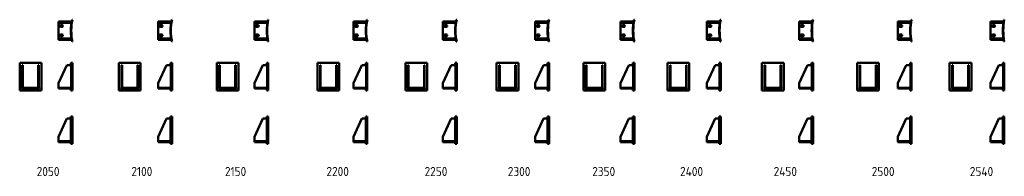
# Model space of a CAD drawing. Header units: millimetres. Extents: x 291892 to 313480, y 20650 to 24073.
import ezdxf

# ---------------------------------------------------------------- set-up
doc = ezdxf.new("R2010")
doc.units = ezdxf.units.MM
doc.linetypes.add('DASHED', pattern=[0.2067, 0.1654, -0.0413])
for name, color, linetype, lineweight in [('AM_6', 2, 'Continuous', 35), ('Hidden', 2, 'DASHED', 35), ('Visible', 7, 'Continuous', 50)]:
    doc.layers.add(name, color=color, linetype=linetype, lineweight=lineweight)
doc.styles.get("Standard").update_dxf_attribs({"font": 'ISOCP.SHX', "bigfont": 'extfont2.shx'})

msp = doc.modelspace()

# ---------------------------------------------------------------- linework, layer by layer
at = {"layer": 'Hidden'}
for p, q in [((293023, 22527), (293023, 23127)), ((295207, 22527), (295207, 23127)), ((297317, 22527), (297317, 23127)), ((299489, 22527), (299489, 23127)), ((301448, 22527), (301448, 23127)), ((303474, 22527), (303474, 23127)), ((305345, 22527), (305345, 23127)), ((307238, 22527), (307238, 23127)), ((309264, 22527), (309264, 23127)), ((311424, 22527), (311424, 23127)), ((313458, 22527), (313458, 23127)), ((293014, 22583), (293014, 23083)), ((295198, 22583), (295198, 23083)), ((297308, 22583), (297308, 23083)), ((299480, 22583), (299480, 23083)), ((301439, 22583), (301439, 23083)), ((303465, 22583), (303465, 23083)), ((305336, 22583), (305336, 23083)), ((307229, 22583), (307229, 23083)), ((309255, 22583), (309255, 23083)), ((311415, 22583), (311415, 23083)), ((313449, 22583), (313449, 23083)), ((292013, 22583), (292013, 22567)), ((292048, 22583), (292048, 22567)), ((292213, 22583), (292213, 22567)), ((292248, 22583), (292248, 22567)), ((292772, 22583), (292772, 22567)), ((292842, 22583), (292842, 22567)), ((294188, 22583), (294188, 22567)), ((294223, 22583), (294223, 22567)), ((294388, 22583), (294388, 22567)), ((294423, 22583), (294423, 22567)), ((294956, 22583), (294956, 22567)), ((295026, 22583), (295026, 22567)), ((296331, 22583), (296331, 22567)), ((296366, 22583), (296366, 22567)), ((296531, 22583), (296531, 22567)), ((296566, 22583), (296566, 22567)), ((297065, 22583), (297065, 22567)), ((297135, 22583), (297135, 22567)), ((298543, 22583), (298543, 22567)), ((298578, 22583), (298578, 22567)), ((298743, 22583), (298743, 22567)), ((298778, 22583), (298778, 22567)), ((299237, 22583), (299237, 22567)), ((299307, 22583), (299307, 22567)), ((300469, 22583), (300469, 22567)), ((300504, 22583), (300504, 22567)), ((300669, 22583), (300669, 22567)), ((300704, 22583), (300704, 22567)), ((301196, 22583), (301196, 22567)), ((301266, 22583), (301266, 22567)), ((302470, 22583), (302470, 22567)), ((302505, 22583), (302505, 22567)), ((302670, 22583), (302670, 22567)), ((302705, 22583), (302705, 22567)), ((303223, 22583), (303223, 22567)), ((303293, 22583), (303293, 22567)), ((304373, 22583), (304373, 22567)), ((304408, 22583), (304408, 22567)), ((304573, 22583), (304573, 22567)), ((304608, 22583), (304608, 22567)), ((305093, 22583), (305093, 22567)), ((305163, 22583), (305163, 22567)), ((306215, 22583), (306215, 22567)), ((306250, 22583), (306250, 22567)), ((306415, 22583), (306415, 22567)), ((306450, 22583), (306450, 22567)), ((306987, 22583), (306987, 22567)), ((307057, 22583), (307057, 22567)), ((308287, 22583), (308287, 22567)), ((308322, 22583), (308322, 22567)), ((308487, 22583), (308487, 22567)), ((308522, 22583), (308522, 22567)), ((309013, 22583), (309013, 22567)), ((309083, 22583), (309083, 22567)), ((310375, 22583), (310375, 22567)), ((310410, 22583), (310410, 22567)), ((310575, 22583), (310575, 22567)), ((310610, 22583), (310610, 22567)), ((311172, 22583), (311172, 22567)), ((311242, 22583), (311242, 22567)), ((312402, 22583), (312402, 22567)), ((312437, 22583), (312437, 22567)), ((312602, 22583), (312602, 22567)), ((312637, 22583), (312637, 22567)), ((313206, 22583), (313206, 22567)), ((313276, 22583), (313276, 22567)), ((292772, 21399), (292772, 21415)), ((292842, 21399), (292842, 21415)), ((294956, 21399), (294956, 21415)), ((295026, 21399), (295026, 21415)), ((297065, 21399), (297065, 21415)), ((297135, 21399), (297135, 21415)), ((299237, 21399), (299237, 21415)), ((299307, 21399), (299307, 21415)), ((301196, 21399), (301196, 21415)), ((301266, 21399), (301266, 21415)), ((303223, 21399), (303223, 21415)), ((303293, 21399), (303293, 21415)), ((305093, 21399), (305093, 21415)), ((305163, 21399), (305163, 21415)), ((306987, 21399), (306987, 21415)), ((307057, 21399), (307057, 21415)), ((309013, 21399), (309013, 21415)), ((309083, 21399), (309083, 21415)), ((311172, 21399), (311172, 21415)), ((311242, 21399), (311242, 21415)), ((313206, 21399), (313206, 21415)), ((313276, 21399), (313276, 21415))]:
    msp.add_line(p, q, dxfattribs=at)
at = {"layer": 'Visible'}
for p, q in [((292744, 24034), (292744, 24016)), ((293033, 24034), (292744, 24034)), ((292744, 24016), (292928, 24016)), ((292744, 24004), (292744, 24016)), ((292928, 24004), (292744, 24004)), ((292744, 24004), (292744, 23664)), ((292928, 24016), (292928, 24004)), ((293028, 24016), (292928, 24016)), ((292928, 24004), (293028, 24004)), ((293028, 24004), (293028, 24016)), ((293050, 24070), (293042, 24072)), ((295217, 24034), (294928, 24034)), ((294928, 24034), (294928, 24016)), ((294928, 24016), (295112, 24016)), ((294928, 24004), (294928, 24016)), ((295112, 24004), (294928, 24004)), ((294928, 24004), (294928, 23664)), ((295112, 24016), (295112, 24004)), ((295212, 24016), (295112, 24016)), ((295112, 24004), (295212, 24004)), ((295212, 24004), (295212, 24016)), ((295234, 24070), (295225, 24072)), ((297326, 24034), (297038, 24034)), ((297038, 24034), (297038, 24016)), ((297038, 24016), (297221, 24016)), ((297038, 24004), (297038, 24016)), ((297221, 24004), (297038, 24004)), ((297038, 24004), (297038, 23664)), ((297221, 24016), (297221, 24004)), ((297321, 24016), (297221, 24016)), ((297221, 24004), (297321, 24004)), ((297321, 24004), (297321, 24016)), ((297343, 24070), (297334, 24072)), ((299210, 24034), (299210, 24016)), ((299498, 24034), (299210, 24034)), ((299210, 24016), (299393, 24016)), ((299210, 24004), (299210, 24016)), ((299393, 24004), (299210, 24004)), ((299210, 24004), (299210, 23664)), ((299393, 24016), (299393, 24004)), ((299493, 24016), (299393, 24016)), ((299393, 24004), (299493, 24004)), ((299493, 24004), (299493, 24016)), ((299514, 24070), (299505, 24072)), ((301169, 24034), (301169, 24016)), ((301456, 24034), (301169, 24034)), ((301169, 24016), (301351, 24016)), ((301169, 24004), (301169, 24016)), ((301351, 24004), (301169, 24004)), ((301169, 24004), (301169, 23664)), ((301351, 24016), (301351, 24004)), ((301451, 24016), (301351, 24016)), ((301351, 24004), (301451, 24004)), ((301451, 24004), (301451, 24016)), ((301473, 24070), (301464, 24072)), ((303483, 24034), (303195, 24034)), ((303195, 24034), (303195, 24016)), ((303195, 24016), (303378, 24016)), ((303195, 24004), (303195, 24016)), ((303378, 24004), (303195, 24004)), ((303195, 24004), (303195, 23664)), ((303378, 24016), (303378, 24004)), ((303478, 24016), (303378, 24016)), ((303378, 24004), (303478, 24004)), ((303478, 24004), (303478, 24016)), ((303499, 24071), (303490, 24072)), ((305066, 24034), (305066, 24016)), ((305353, 24034), (305066, 24034)), ((305066, 24016), (305248, 24016)), ((305066, 24004), (305066, 24016)), ((305248, 24004), (305066, 24004)), ((305066, 24004), (305066, 23664)), ((305248, 24016), (305248, 24004)), ((305348, 24016), (305248, 24016)), ((305248, 24004), (305348, 24004)), ((305348, 24004), (305348, 24016)), ((305369, 24071), (305360, 24073)), ((307246, 24034), (306959, 24034)), ((306959, 24034), (306959, 24016)), ((306959, 24016), (307141, 24016)), ((306959, 24004), (306959, 24016)), ((307141, 24004), (306959, 24004)), ((306959, 24004), (306959, 23664)), ((307141, 24016), (307141, 24004)), ((307241, 24016), (307141, 24016)), ((307141, 24004), (307241, 24004)), ((307241, 24004), (307241, 24016)), ((307262, 24071), (307253, 24073)), ((308985, 24034), (308985, 24016)), ((309272, 24034), (308985, 24034)), ((308985, 24016), (309167, 24016)), ((308985, 24004), (308985, 24016)), ((309167, 24004), (308985, 24004)), ((308985, 24004), (308985, 23664)), ((309167, 24016), (309167, 24004)), ((309267, 24016), (309167, 24016)), ((309167, 24004), (309267, 24004)), ((309267, 24004), (309267, 24016)), ((309287, 24071), (309279, 24073)), ((311431, 24034), (311145, 24034)), ((311145, 24034), (311145, 24016)), ((311145, 24016), (311326, 24016)), ((311145, 24004), (311145, 24016)), ((311326, 24004), (311145, 24004)), ((311145, 24004), (311145, 23664)), ((311326, 24016), (311326, 24004)), ((311426, 24016), (311326, 24016)), ((311326, 24004), (311426, 24004)), ((311426, 24004), (311426, 24016)), ((311446, 24071), (311437, 24073)), ((313179, 24034), (313179, 24016)), ((313464, 24034), (313179, 24034)), ((313179, 24016), (313360, 24016)), ((313179, 24004), (313179, 24016)), ((313360, 24004), (313179, 24004)), ((313179, 24004), (313179, 23664)), ((313360, 24016), (313360, 24004)), ((313460, 24016), (313360, 24016)), ((313360, 24004), (313460, 24004)), ((313460, 24004), (313460, 24016)), ((313480, 24071), (313471, 24073)), ((292789, 23952), (292824, 23952)), ((292824, 23917), (292789, 23917)), ((292789, 23752), (292824, 23752)), ((294973, 23952), (295008, 23952)), ((295008, 23917), (294973, 23917)), ((294973, 23752), (295008, 23752)), ((297083, 23952), (297118, 23952)), ((297118, 23917), (297083, 23917)), ((297083, 23752), (297118, 23752)), ((299255, 23952), (299290, 23952)), ((299290, 23917), (299255, 23917)), ((299255, 23752), (299290, 23752)), ((301214, 23952), (301249, 23952)), ((301249, 23917), (301214, 23917)), ((301214, 23752), (301249, 23752)), ((303240, 23952), (303275, 23952)), ((303275, 23917), (303240, 23917)), ((303240, 23752), (303275, 23752)), ((305111, 23952), (305146, 23952)), ((305146, 23917), (305111, 23917)), ((305111, 23752), (305146, 23752)), ((307004, 23952), (307039, 23952)), ((307039, 23917), (307004, 23917)), ((307004, 23752), (307039, 23752)), ((309030, 23952), (309065, 23952)), ((309065, 23917), (309030, 23917)), ((309030, 23752), (309065, 23752)), ((311190, 23952), (311225, 23952)), ((311225, 23917), (311190, 23917)), ((311190, 23752), (311225, 23752)), ((313224, 23952), (313259, 23952)), ((313259, 23917), (313224, 23917)), ((313224, 23752), (313259, 23752)), ((292744, 23664), (292928, 23664)), ((292744, 23652), (292744, 23664)), ((292928, 23652), (292744, 23652)), ((292744, 23652), (292744, 23634)), ((292744, 23634), (293033, 23634)), ((292824, 23717), (292789, 23717)), ((292928, 23664), (292928, 23652)), ((293028, 23664), (292928, 23664)), ((292928, 23652), (293028, 23652)), ((293028, 23652), (293028, 23664)), ((293042, 23596), (293050, 23598)), ((294928, 23664), (295112, 23664)), ((294928, 23652), (294928, 23664)), ((295112, 23652), (294928, 23652)), ((294928, 23652), (294928, 23634)), ((294928, 23634), (295217, 23634)), ((295008, 23717), (294973, 23717)), ((295112, 23664), (295112, 23652)), ((295212, 23664), (295112, 23664)), ((295112, 23652), (295212, 23652)), ((295212, 23652), (295212, 23664)), ((295225, 23596), (295234, 23598)), ((297038, 23664), (297221, 23664)), ((297038, 23652), (297038, 23664)), ((297221, 23652), (297038, 23652)), ((297038, 23652), (297038, 23634)), ((297038, 23634), (297326, 23634)), ((297118, 23717), (297083, 23717)), ((297221, 23664), (297221, 23652)), ((297321, 23664), (297221, 23664)), ((297221, 23652), (297321, 23652)), ((297321, 23652), (297321, 23664)), ((297334, 23596), (297343, 23598)), ((299210, 23664), (299393, 23664)), ((299210, 23652), (299210, 23664)), ((299393, 23652), (299210, 23652)), ((299210, 23652), (299210, 23634)), ((299210, 23634), (299498, 23634)), ((299290, 23717), (299255, 23717)), ((299393, 23664), (299393, 23652)), ((299493, 23664), (299393, 23664)), ((299393, 23652), (299493, 23652)), ((299493, 23652), (299493, 23664)), ((299505, 23596), (299514, 23598)), ((301169, 23664), (301351, 23664)), ((301169, 23652), (301169, 23664)), ((301351, 23652), (301169, 23652)), ((301169, 23652), (301169, 23634)), ((301169, 23634), (301456, 23634)), ((301249, 23717), (301214, 23717)), ((301351, 23664), (301351, 23652)), ((301451, 23664), (301351, 23664)), ((301351, 23652), (301451, 23652)), ((301451, 23652), (301451, 23664)), ((301464, 23596), (301473, 23598)), ((303195, 23664), (303378, 23664)), ((303195, 23652), (303195, 23664)), ((303378, 23652), (303195, 23652)), ((303195, 23652), (303195, 23634)), ((303195, 23634), (303483, 23634)), ((303275, 23717), (303240, 23717)), ((303378, 23664), (303378, 23652)), ((303478, 23664), (303378, 23664)), ((303378, 23652), (303478, 23652)), ((303478, 23652), (303478, 23664)), ((303490, 23596), (303499, 23598)), ((305066, 23664), (305248, 23664)), ((305066, 23652), (305066, 23664)), ((305248, 23652), (305066, 23652)), ((305066, 23652), (305066, 23634)), ((305066, 23634), (305353, 23634)), ((305146, 23717), (305111, 23717)), ((305248, 23664), (305248, 23652)), ((305348, 23664), (305248, 23664)), ((305248, 23652), (305348, 23652)), ((305348, 23652), (305348, 23664)), ((305360, 23596), (305369, 23598)), ((306959, 23664), (307141, 23664)), ((306959, 23652), (306959, 23664)), ((307141, 23652), (306959, 23652)), ((306959, 23652), (306959, 23634)), ((306959, 23634), (307246, 23634)), ((307039, 23717), (307004, 23717)), ((307141, 23664), (307141, 23652)), ((307241, 23664), (307141, 23664)), ((307141, 23652), (307241, 23652)), ((307241, 23652), (307241, 23664)), ((307253, 23596), (307262, 23597)), ((308985, 23664), (309167, 23664)), ((308985, 23652), (308985, 23664)), ((309167, 23652), (308985, 23652)), ((308985, 23652), (308985, 23634)), ((308985, 23634), (309272, 23634)), ((309065, 23717), (309030, 23717)), ((309167, 23664), (309167, 23652)), ((309267, 23664), (309167, 23664)), ((309167, 23652), (309267, 23652)), ((309267, 23652), (309267, 23664)), ((309279, 23596), (309287, 23597)), ((311145, 23664), (311326, 23664)), ((311145, 23652), (311145, 23664)), ((311326, 23652), (311145, 23652)), ((311145, 23652), (311145, 23634)), ((311145, 23634), (311431, 23634)), ((311225, 23717), (311190, 23717)), ((311326, 23664), (311326, 23652)), ((311426, 23664), (311326, 23664)), ((311326, 23652), (311426, 23652)), ((311426, 23652), (311426, 23664)), ((311437, 23596), (311446, 23597)), ((313179, 23664), (313360, 23664)), ((313179, 23652), (313179, 23664)), ((313360, 23652), (313179, 23652)), ((313179, 23652), (313179, 23634)), ((313179, 23634), (313464, 23634)), ((313259, 23717), (313224, 23717)), ((313360, 23664), (313360, 23652)), ((313460, 23664), (313360, 23664)), ((313360, 23652), (313460, 23652)), ((313460, 23652), (313460, 23664)), ((313471, 23596), (313480, 23597)), ((292368, 23127), (291892, 23127)), ((291892, 22527), (291892, 23127)), ((292368, 22527), (292368, 23127)), ((293042, 23127), (293014, 23127)), ((293014, 23083), (293014, 23127)), ((293042, 22527), (293042, 23127)), ((293042, 23127), (293050, 23127)), ((293050, 22527), (293050, 23127)), ((294068, 22527), (294068, 23127)), ((294544, 23127), (294068, 23127)), ((294544, 22527), (294544, 23127)), ((295225, 23127), (295198, 23127)), ((295198, 23083), (295198, 23127)), ((295225, 23127), (295234, 23127)), ((295225, 22527), (295225, 23127)), ((295234, 22527), (295234, 23127)), ((296687, 23127), (296211, 23127)), ((296211, 22527), (296211, 23127)), ((296687, 22527), (296687, 23127)), ((297334, 23127), (297308, 23127)), ((297308, 23083), (297308, 23127)), ((297334, 22527), (297334, 23127)), ((297334, 23127), (297343, 23127)), ((297343, 22527), (297343, 23127)), ((298898, 23127), (298422, 23127)), ((298422, 22527), (298422, 23127)), ((298898, 22527), (298898, 23127)), ((299505, 23127), (299480, 23127)), ((299480, 23083), (299480, 23127)), ((299505, 23127), (299514, 23127)), ((299505, 22527), (299505, 23127)), ((299514, 22527), (299514, 23127)), ((300825, 23127), (300349, 23127)), ((300349, 22527), (300349, 23127)), ((300825, 22527), (300825, 23127)), ((301464, 23127), (301439, 23127)), ((301439, 23083), (301439, 23127)), ((301464, 23127), (301473, 23127)), ((301464, 22527), (301464, 23127)), ((301473, 22527), (301473, 23127)), ((302349, 22527), (302349, 23127)), ((302826, 23127), (302349, 23127)), ((302826, 22527), (302826, 23127)), ((303490, 23127), (303465, 23127)), ((303465, 23083), (303465, 23127)), ((303490, 23127), (303499, 23127)), ((303490, 22527), (303490, 23127)), ((303499, 22527), (303499, 23127)), ((304252, 22527), (304252, 23127)), ((304728, 23127), (304252, 23127)), ((304728, 22527), (304728, 23127)), ((305360, 23127), (305336, 23127)), ((305336, 23083), (305336, 23127)), ((305360, 23127), (305369, 23127)), ((305360, 22527), (305360, 23127)), ((305369, 22527), (305369, 23127)), ((306571, 23127), (306094, 23127)), ((306094, 22527), (306094, 23127)), ((306571, 22527), (306571, 23127)), ((307253, 23127), (307229, 23127)), ((307229, 23083), (307229, 23127)), ((307253, 23127), (307262, 23127)), ((307253, 22527), (307253, 23127)), ((307262, 22527), (307262, 23127)), ((308643, 23127), (308166, 23127)), ((308166, 22527), (308166, 23127)), ((308643, 22527), (308643, 23127)), ((309279, 23127), (309255, 23127)), ((309255, 23083), (309255, 23127)), ((309279, 23127), (309287, 23127)), ((309279, 22527), (309279, 23127)), ((309287, 22527), (309287, 23127)), ((310731, 23127), (310254, 23127)), ((310254, 22527), (310254, 23127)), ((310731, 22527), (310731, 23127)), ((311437, 23127), (311415, 23127)), ((311415, 23083), (311415, 23127)), ((311437, 23127), (311446, 23127)), ((311437, 22527), (311437, 23127)), ((311446, 22527), (311446, 23127)), ((312758, 23127), (312281, 23127)), ((312281, 22527), (312281, 23127)), ((312758, 22527), (312758, 23127)), ((313471, 23127), (313449, 23127)), ((313449, 23083), (313449, 23127)), ((313471, 22527), (313471, 23127)), ((313471, 23127), (313480, 23127)), ((313480, 22527), (313480, 23127)), ((291948, 23083), (291960, 23083)), ((291948, 22683), (291948, 23083)), ((291960, 23083), (291960, 22683)), ((292300, 22683), (292300, 23083)), ((292300, 23083), (292312, 23083)), ((292312, 23083), (292312, 22683)), ((292928, 23083), (292744, 22683)), ((292928, 23083), (293028, 23083)), ((293028, 22583), (293028, 23083)), ((294124, 22683), (294124, 23083)), ((294124, 23083), (294136, 23083)), ((294136, 23083), (294136, 22683)), ((294476, 22683), (294476, 23083)), ((294476, 23083), (294488, 23083)), ((294488, 23083), (294488, 22683)), ((295112, 23083), (294928, 22683)), ((295112, 23083), (295212, 23083)), ((295212, 22583), (295212, 23083)), ((296267, 22683), (296267, 23083)), ((296267, 23083), (296279, 23083)), ((296279, 23083), (296279, 22683)), ((296619, 22683), (296619, 23083)), ((296619, 23083), (296631, 23083)), ((296631, 23083), (296631, 22683)), ((297221, 23083), (297038, 22683)), ((297221, 23083), (297321, 23083)), ((297321, 22583), (297321, 23083)), ((298478, 23083), (298490, 23083)), ((298478, 22683), (298478, 23083)), ((298490, 23083), (298490, 22683)), ((298830, 22683), (298830, 23083)), ((298830, 23083), (298842, 23083)), ((298842, 23083), (298842, 22683)), ((299393, 23083), (299210, 22683)), ((299393, 23083), (299493, 23083)), ((299493, 22583), (299493, 23083)), ((300405, 23083), (300417, 23083)), ((300405, 22683), (300405, 23083)), ((300417, 23083), (300417, 22683)), ((300757, 22683), (300757, 23083)), ((300757, 23083), (300769, 23083)), ((300769, 23083), (300769, 22683)), ((301351, 23083), (301169, 22683)), ((301351, 23083), (301451, 23083)), ((301451, 22583), (301451, 23083)), ((302406, 22683), (302406, 23083)), ((302406, 23083), (302418, 23083)), ((302418, 23083), (302418, 22683)), ((302758, 22683), (302758, 23083)), ((302758, 23083), (302770, 23083)), ((302770, 23083), (302770, 22683)), ((303378, 23083), (303195, 22683)), ((303378, 23083), (303478, 23083)), ((303478, 22583), (303478, 23083)), ((304308, 23083), (304320, 23083)), ((304308, 22683), (304308, 23083)), ((304320, 23083), (304320, 22683)), ((304660, 22683), (304660, 23083)), ((304660, 23083), (304672, 23083)), ((304672, 23083), (304672, 22683)), ((305248, 23083), (305066, 22683)), ((305248, 23083), (305348, 23083)), ((305348, 22583), (305348, 23083)), ((306151, 22683), (306151, 23083)), ((306151, 23083), (306163, 23083)), ((306163, 23083), (306163, 22683)), ((306503, 22683), (306503, 23083)), ((306503, 23083), (306515, 23083)), ((306515, 23083), (306515, 22683)), ((307141, 23083), (306959, 22683)), ((307141, 23083), (307241, 23083)), ((307241, 22583), (307241, 23083)), ((308222, 23083), (308234, 23083)), ((308222, 22683), (308222, 23083)), ((308234, 23083), (308234, 22683)), ((308574, 22683), (308574, 23083)), ((308574, 23083), (308586, 23083)), ((308586, 23083), (308586, 22683)), ((309167, 23083), (308985, 22683)), ((309167, 23083), (309267, 23083)), ((309267, 22583), (309267, 23083)), ((310311, 22683), (310311, 23083)), ((310311, 23083), (310323, 23083)), ((310323, 23083), (310323, 22683)), ((310663, 22683), (310663, 23083)), ((310663, 23083), (310675, 23083)), ((310675, 23083), (310675, 22683)), ((311326, 23083), (311145, 22683)), ((311326, 23083), (311426, 23083)), ((311426, 22583), (311426, 23083)), ((312338, 23083), (312350, 23083)), ((312338, 22683), (312338, 23083)), ((312350, 23083), (312350, 22683)), ((312690, 22683), (312690, 23083)), ((312690, 23083), (312702, 23083)), ((312702, 23083), (312702, 22683)), ((313360, 23083), (313179, 22683)), ((313360, 23083), (313460, 23083)), ((313460, 22583), (313460, 23083)), ((291960, 22683), (291948, 22683)), ((291948, 22583), (291948, 22683)), ((291960, 22583), (291960, 22683)), ((292312, 22683), (292300, 22683)), ((292300, 22583), (292300, 22683)), ((292312, 22583), (292312, 22683)), ((292744, 22583), (292744, 22683)), ((294136, 22683), (294124, 22683)), ((294124, 22583), (294124, 22683)), ((294136, 22583), (294136, 22683)), ((294488, 22683), (294476, 22683)), ((294476, 22583), (294476, 22683)), ((294488, 22583), (294488, 22683)), ((294928, 22583), (294928, 22683)), ((296279, 22683), (296267, 22683)), ((296267, 22583), (296267, 22683)), ((296279, 22583), (296279, 22683)), ((296631, 22683), (296619, 22683)), ((296619, 22583), (296619, 22683)), ((296631, 22583), (296631, 22683)), ((297038, 22583), (297038, 22683)), ((298490, 22683), (298478, 22683)), ((298478, 22583), (298478, 22683)), ((298490, 22583), (298490, 22683)), ((298842, 22683), (298830, 22683)), ((298830, 22583), (298830, 22683)), ((298842, 22583), (298842, 22683)), ((299210, 22583), (299210, 22683)), ((300417, 22683), (300405, 22683)), ((300405, 22583), (300405, 22683)), ((300417, 22583), (300417, 22683)), ((300769, 22683), (300757, 22683)), ((300757, 22583), (300757, 22683)), ((300769, 22583), (300769, 22683)), ((301169, 22583), (301169, 22683)), ((302418, 22683), (302406, 22683)), ((302406, 22583), (302406, 22683)), ((302418, 22583), (302418, 22683)), ((302770, 22683), (302758, 22683)), ((302758, 22583), (302758, 22683)), ((302770, 22583), (302770, 22683)), ((303195, 22583), (303195, 22683)), ((304320, 22683), (304308, 22683)), ((304308, 22583), (304308, 22683)), ((304320, 22583), (304320, 22683)), ((304672, 22683), (304660, 22683)), ((304660, 22583), (304660, 22683)), ((304672, 22583), (304672, 22683)), ((305066, 22583), (305066, 22683)), ((306163, 22683), (306151, 22683)), ((306151, 22583), (306151, 22683)), ((306163, 22583), (306163, 22683)), ((306515, 22683), (306503, 22683)), ((306503, 22583), (306503, 22683)), ((306515, 22583), (306515, 22683)), ((306959, 22583), (306959, 22683)), ((308234, 22683), (308222, 22683)), ((308222, 22583), (308222, 22683)), ((308234, 22583), (308234, 22683)), ((308586, 22683), (308574, 22683)), ((308574, 22583), (308574, 22683)), ((308586, 22583), (308586, 22683)), ((308985, 22583), (308985, 22683)), ((310323, 22683), (310311, 22683)), ((310311, 22583), (310311, 22683)), ((310323, 22583), (310323, 22683)), ((310675, 22683), (310663, 22683)), ((310663, 22583), (310663, 22683)), ((310675, 22583), (310675, 22683)), ((311145, 22583), (311145, 22683)), ((312350, 22683), (312338, 22683)), ((312338, 22583), (312338, 22683)), ((312350, 22583), (312350, 22683)), ((312702, 22683), (312690, 22683)), ((312690, 22583), (312690, 22683)), ((312702, 22583), (312702, 22683)), ((313179, 22583), (313179, 22683)), ((292368, 22527), (291892, 22527)), ((291930, 22583), (291948, 22583)), ((291930, 22567), (291930, 22583)), ((292330, 22567), (291930, 22567)), ((291948, 22583), (291960, 22583)), ((291960, 22583), (292300, 22583)), ((292300, 22583), (292312, 22583)), ((292312, 22583), (292330, 22583)), ((292330, 22567), (292330, 22583)), ((292744, 22567), (292744, 22583)), ((292744, 22583), (293033, 22583)), ((293033, 22567), (292744, 22567)), ((293014, 22527), (293014, 22567)), ((293042, 22527), (293014, 22527)), ((293033, 22583), (293033, 22567)), ((293042, 22527), (293050, 22527)), ((294544, 22527), (294068, 22527)), ((294106, 22583), (294124, 22583)), ((294106, 22567), (294106, 22583)), ((294506, 22567), (294106, 22567)), ((294124, 22583), (294136, 22583)), ((294136, 22583), (294476, 22583)), ((294476, 22583), (294488, 22583)), ((294488, 22583), (294506, 22583)), ((294506, 22567), (294506, 22583)), ((294928, 22583), (295217, 22583)), ((294928, 22567), (294928, 22583)), ((295217, 22567), (294928, 22567)), ((295198, 22527), (295198, 22567)), ((295225, 22527), (295198, 22527)), ((295217, 22583), (295217, 22567)), ((295225, 22527), (295234, 22527)), ((296687, 22527), (296211, 22527)), ((296249, 22583), (296267, 22583)), ((296249, 22567), (296249, 22583)), ((296649, 22567), (296249, 22567)), ((296267, 22583), (296279, 22583)), ((296279, 22583), (296619, 22583)), ((296619, 22583), (296631, 22583)), ((296631, 22583), (296649, 22583)), ((296649, 22567), (296649, 22583)), ((297038, 22583), (297326, 22583)), ((297038, 22567), (297038, 22583)), ((297326, 22567), (297038, 22567)), ((297308, 22527), (297308, 22567)), ((297334, 22527), (297308, 22527)), ((297326, 22583), (297326, 22567)), ((297334, 22527), (297343, 22527)), ((298898, 22527), (298422, 22527)), ((298460, 22583), (298478, 22583)), ((298460, 22567), (298460, 22583)), ((298860, 22567), (298460, 22567)), ((298478, 22583), (298490, 22583)), ((298490, 22583), (298830, 22583)), ((298830, 22583), (298842, 22583)), ((298842, 22583), (298860, 22583)), ((298860, 22567), (298860, 22583)), ((299210, 22567), (299210, 22583)), ((299210, 22583), (299498, 22583)), ((299498, 22567), (299210, 22567)), ((299480, 22527), (299480, 22567)), ((299505, 22527), (299480, 22527)), ((299498, 22583), (299498, 22567)), ((299505, 22527), (299514, 22527)), ((300825, 22527), (300349, 22527)), ((300387, 22583), (300405, 22583)), ((300387, 22567), (300387, 22583)), ((300787, 22567), (300387, 22567)), ((300405, 22583), (300417, 22583)), ((300417, 22583), (300757, 22583)), ((300757, 22583), (300769, 22583)), ((300769, 22583), (300787, 22583)), ((300787, 22567), (300787, 22583)), ((301169, 22567), (301169, 22583)), ((301169, 22583), (301456, 22583)), ((301456, 22567), (301169, 22567)), ((301439, 22527), (301439, 22567)), ((301464, 22527), (301439, 22527)), ((301456, 22583), (301456, 22567)), ((301464, 22527), (301473, 22527)), ((302826, 22527), (302349, 22527)), ((302388, 22583), (302406, 22583)), ((302388, 22567), (302388, 22583)), ((302788, 22567), (302388, 22567)), ((302406, 22583), (302418, 22583)), ((302418, 22583), (302758, 22583)), ((302758, 22583), (302770, 22583)), ((302770, 22583), (302788, 22583)), ((302788, 22567), (302788, 22583)), ((303195, 22583), (303483, 22583)), ((303195, 22567), (303195, 22583)), ((303483, 22567), (303195, 22567)), ((303465, 22527), (303465, 22567)), ((303490, 22527), (303465, 22527)), ((303483, 22583), (303483, 22567)), ((303490, 22527), (303499, 22527)), ((304728, 22527), (304252, 22527)), ((304290, 22583), (304308, 22583)), ((304290, 22567), (304290, 22583)), ((304690, 22567), (304290, 22567)), ((304308, 22583), (304320, 22583)), ((304320, 22583), (304660, 22583)), ((304660, 22583), (304672, 22583)), ((304672, 22583), (304690, 22583)), ((304690, 22567), (304690, 22583)), ((305066, 22567), (305066, 22583)), ((305066, 22583), (305353, 22583)), ((305353, 22567), (305066, 22567)), ((305336, 22527), (305336, 22567)), ((305360, 22527), (305336, 22527)), ((305353, 22583), (305353, 22567)), ((305360, 22527), (305369, 22527)), ((306571, 22527), (306094, 22527)), ((306133, 22583), (306151, 22583)), ((306133, 22567), (306133, 22583)), ((306533, 22567), (306133, 22567)), ((306151, 22583), (306163, 22583)), ((306163, 22583), (306503, 22583)), ((306503, 22583), (306515, 22583)), ((306515, 22583), (306533, 22583)), ((306533, 22567), (306533, 22583)), ((306959, 22583), (307246, 22583)), ((306959, 22567), (306959, 22583)), ((307246, 22567), (306959, 22567)), ((307229, 22527), (307229, 22567)), ((307253, 22527), (307229, 22527)), ((307246, 22583), (307246, 22567)), ((307253, 22527), (307262, 22527)), ((308643, 22527), (308166, 22527)), ((308204, 22583), (308222, 22583)), ((308204, 22567), (308204, 22583)), ((308604, 22567), (308204, 22567)), ((308222, 22583), (308234, 22583)), ((308234, 22583), (308574, 22583)), ((308574, 22583), (308586, 22583)), ((308586, 22583), (308604, 22583)), ((308604, 22567), (308604, 22583)), ((308985, 22567), (308985, 22583)), ((308985, 22583), (309272, 22583)), ((309272, 22567), (308985, 22567)), ((309255, 22527), (309255, 22567)), ((309279, 22527), (309255, 22527)), ((309272, 22583), (309272, 22567)), ((309279, 22527), (309287, 22527)), ((310731, 22527), (310254, 22527)), ((310293, 22583), (310311, 22583)), ((310293, 22567), (310293, 22583)), ((310693, 22567), (310293, 22567)), ((310311, 22583), (310323, 22583)), ((310323, 22583), (310663, 22583)), ((310663, 22583), (310675, 22583)), ((310675, 22583), (310693, 22583)), ((310693, 22567), (310693, 22583)), ((311145, 22567), (311145, 22583)), ((311145, 22583), (311431, 22583)), ((311431, 22567), (311145, 22567)), ((311415, 22527), (311415, 22567)), ((311437, 22527), (311415, 22527)), ((311431, 22583), (311431, 22567)), ((311437, 22527), (311446, 22527)), ((312758, 22527), (312281, 22527)), ((312320, 22583), (312338, 22583)), ((312320, 22567), (312320, 22583)), ((312720, 22567), (312320, 22567)), ((312338, 22583), (312350, 22583)), ((312350, 22583), (312690, 22583)), ((312690, 22583), (312702, 22583)), ((312702, 22583), (312720, 22583)), ((312720, 22567), (312720, 22583)), ((313179, 22567), (313179, 22583)), ((313179, 22583), (313464, 22583)), ((313464, 22567), (313179, 22567)), ((313449, 22527), (313449, 22567)), ((313471, 22527), (313449, 22527)), ((313464, 22583), (313464, 22567)), ((313471, 22527), (313480, 22527)), ((292928, 21915), (292744, 21515)), ((292928, 21915), (293014, 21915)), ((293023, 21959), (293014, 21959)), ((293014, 21959), (293014, 21415)), ((293023, 21359), (293023, 21959)), ((293023, 21959), (293050, 21959)), ((293050, 21359), (293050, 21959)), ((295112, 21915), (294928, 21515)), ((295112, 21915), (295198, 21915)), ((295207, 21959), (295198, 21959)), ((295198, 21959), (295198, 21415)), ((295207, 21359), (295207, 21959)), ((295207, 21959), (295234, 21959)), ((295234, 21359), (295234, 21959)), ((297221, 21915), (297038, 21515)), ((297221, 21915), (297308, 21915)), ((297317, 21959), (297308, 21959)), ((297308, 21959), (297308, 21415)), ((297317, 21359), (297317, 21959)), ((297317, 21959), (297343, 21959)), ((297343, 21359), (297343, 21959)), ((299393, 21915), (299210, 21515)), ((299393, 21915), (299480, 21915)), ((299489, 21959), (299480, 21959)), ((299480, 21959), (299480, 21415)), ((299489, 21359), (299489, 21959)), ((299489, 21959), (299514, 21959)), ((299514, 21359), (299514, 21959)), ((301351, 21915), (301169, 21515)), ((301351, 21915), (301439, 21915)), ((301448, 21959), (301439, 21959)), ((301439, 21959), (301439, 21415)), ((301448, 21359), (301448, 21959)), ((301448, 21959), (301473, 21959)), ((301473, 21359), (301473, 21959)), ((303378, 21915), (303195, 21515)), ((303378, 21915), (303465, 21915)), ((303474, 21959), (303465, 21959)), ((303465, 21959), (303465, 21415)), ((303474, 21359), (303474, 21959)), ((303474, 21959), (303499, 21959)), ((303499, 21359), (303499, 21959)), ((305248, 21915), (305066, 21515)), ((305248, 21915), (305336, 21915)), ((305345, 21959), (305336, 21959)), ((305336, 21959), (305336, 21415)), ((305345, 21359), (305345, 21959)), ((305345, 21959), (305369, 21959)), ((305369, 21359), (305369, 21959)), ((307141, 21915), (306959, 21515)), ((307141, 21915), (307229, 21915)), ((307238, 21959), (307229, 21959)), ((307229, 21959), (307229, 21415)), ((307238, 21359), (307238, 21959)), ((307238, 21959), (307262, 21959)), ((307262, 21359), (307262, 21959)), ((309167, 21915), (308985, 21515)), ((309167, 21915), (309255, 21915)), ((309264, 21959), (309255, 21959)), ((309255, 21959), (309255, 21415)), ((309264, 21359), (309264, 21959)), ((309264, 21959), (309287, 21959)), ((309287, 21359), (309287, 21959)), ((311326, 21915), (311145, 21515)), ((311326, 21915), (311415, 21915)), ((311424, 21959), (311415, 21959)), ((311415, 21959), (311415, 21415)), ((311424, 21359), (311424, 21959)), ((311424, 21959), (311446, 21959)), ((311446, 21359), (311446, 21959)), ((313360, 21915), (313179, 21515)), ((313360, 21915), (313449, 21915)), ((313458, 21959), (313449, 21959)), ((313449, 21959), (313449, 21415)), ((313458, 21359), (313458, 21959)), ((313458, 21959), (313480, 21959)), ((313480, 21359), (313480, 21959)), ((292744, 21415), (292744, 21515)), ((293014, 21415), (292744, 21415)), ((292744, 21415), (292744, 21399)), ((292744, 21399), (293014, 21399)), ((293014, 21399), (293014, 21359)), ((294928, 21415), (294928, 21515)), ((295198, 21415), (294928, 21415)), ((294928, 21415), (294928, 21399)), ((294928, 21399), (295198, 21399)), ((295198, 21399), (295198, 21359)), ((297038, 21415), (297038, 21515)), ((297308, 21415), (297038, 21415)), ((297038, 21415), (297038, 21399)), ((297038, 21399), (297308, 21399)), ((297308, 21399), (297308, 21359)), ((299210, 21415), (299210, 21515)), ((299480, 21415), (299210, 21415)), ((299210, 21415), (299210, 21399)), ((299210, 21399), (299480, 21399)), ((299480, 21399), (299480, 21359)), ((301169, 21415), (301169, 21515)), ((301439, 21415), (301169, 21415)), ((301169, 21415), (301169, 21399)), ((301169, 21399), (301439, 21399)), ((301439, 21399), (301439, 21359)), ((303195, 21415), (303195, 21515)), ((303465, 21415), (303195, 21415)), ((303195, 21415), (303195, 21399)), ((303195, 21399), (303465, 21399)), ((303465, 21399), (303465, 21359)), ((305066, 21415), (305066, 21515)), ((305336, 21415), (305066, 21415)), ((305066, 21415), (305066, 21399)), ((305066, 21399), (305336, 21399)), ((305336, 21399), (305336, 21359)), ((306959, 21415), (306959, 21515)), ((307229, 21415), (306959, 21415)), ((306959, 21415), (306959, 21399)), ((306959, 21399), (307229, 21399)), ((307229, 21399), (307229, 21359)), ((308985, 21415), (308985, 21515)), ((309255, 21415), (308985, 21415)), ((308985, 21415), (308985, 21399)), ((308985, 21399), (309255, 21399)), ((309255, 21399), (309255, 21359)), ((311145, 21415), (311145, 21515)), ((311415, 21415), (311145, 21415)), ((311145, 21415), (311145, 21399)), ((311145, 21399), (311415, 21399)), ((311415, 21399), (311415, 21359)), ((313179, 21415), (313179, 21515)), ((313449, 21415), (313179, 21415)), ((313179, 21415), (313179, 21399)), ((313179, 21399), (313449, 21399)), ((313449, 21399), (313449, 21359)), ((293014, 21359), (293023, 21359)), ((293023, 21359), (293050, 21359)), ((295198, 21359), (295207, 21359)), ((295207, 21359), (295234, 21359)), ((297308, 21359), (297317, 21359)), ((297317, 21359), (297343, 21359)), ((299480, 21359), (299489, 21359)), ((299489, 21359), (299514, 21359)), ((301439, 21359), (301448, 21359)), ((301448, 21359), (301473, 21359)), ((303465, 21359), (303474, 21359)), ((303474, 21359), (303499, 21359)), ((305336, 21359), (305345, 21359)), ((305345, 21359), (305369, 21359)), ((307229, 21359), (307238, 21359)), ((307238, 21359), (307262, 21359)), ((309255, 21359), (309264, 21359)), ((309264, 21359), (309287, 21359)), ((311415, 21359), (311424, 21359)), ((311424, 21359), (311446, 21359)), ((313449, 21359), (313458, 21359)), ((313458, 21359), (313480, 21359))]:
    msp.add_line(p, q, dxfattribs=at)
for centre, radius, start, end in [((294057, 23834), 1043, 166.8159, 193.1841), ((294057, 23834), 1034, 166.8159, 193.1841), ((296266, 23834), 1068, 167.1245, 192.8755), ((296266, 23834), 1059, 167.1245, 192.8755), ((298401, 23834), 1093, 167.419, 192.581), ((298401, 23834), 1084, 167.419, 192.581), ((300598, 23834), 1118, 167.7004, 192.2996), ((300598, 23834), 1109, 167.7004, 192.2996), ((302582, 23834), 1143, 167.9694, 192.0306), ((302582, 23834), 1134, 167.9694, 192.0306), ((304633, 23834), 1168, 168.2269, 191.7731), ((304633, 23834), 1159, 168.2269, 191.7731), ((306529, 23834), 1193, 168.4736, 191.5264), ((306529, 23834), 1184, 168.4736, 191.5264), ((308447, 23834), 1218, 168.7102, 191.2898), ((308447, 23834), 1209, 168.7102, 191.2898), ((310498, 23834), 1243, 168.9373, 191.0627), ((310498, 23834), 1234, 168.9373, 191.0627), ((312683, 23834), 1268, 169.1554, 190.8446), ((312683, 23834), 1259, 169.1554, 190.8446), ((314737, 23834), 1288, 169.3238, 190.6762), ((314737, 23834), 1279, 169.3238, 190.6762), ((292789, 23934), 17.5, 90, 270), ((292789, 23734), 17.5, 90, 270), ((292824, 23934), 17.5, 270, 90), ((292824, 23734), 17.5, 270, 90), ((294973, 23934), 17.5, 90, 270), ((294973, 23734), 17.5, 90, 270), ((295008, 23934), 17.5, 270, 90), ((295008, 23734), 17.5, 270, 90), ((297083, 23934), 17.5, 90, 270), ((297083, 23734), 17.5, 90, 270), ((297118, 23934), 17.5, 270, 90), ((297118, 23734), 17.5, 270, 90), ((299255, 23934), 17.5, 90, 270), ((299255, 23734), 17.5, 90, 270), ((299290, 23934), 17.5, 270, 90), ((299290, 23734), 17.5, 270, 90), ((301214, 23934), 17.5, 90, 270), ((301214, 23734), 17.5, 90, 270), ((301249, 23934), 17.5, 270, 90), ((301249, 23734), 17.5, 270, 90), ((303240, 23934), 17.5, 90, 270), ((303240, 23734), 17.5, 90, 270), ((303275, 23934), 17.5, 270, 90), ((303275, 23734), 17.5, 270, 90), ((305111, 23934), 17.5, 90, 270), ((305111, 23734), 17.5, 90, 270), ((305146, 23934), 17.5, 270, 90), ((305146, 23734), 17.5, 270, 90), ((307004, 23934), 17.5, 90, 270), ((307004, 23734), 17.5, 90, 270), ((307039, 23934), 17.5, 270, 90), ((307039, 23734), 17.5, 270, 90), ((309030, 23934), 17.5, 90, 270), ((309030, 23734), 17.5, 90, 270), ((309065, 23934), 17.5, 270, 90), ((309065, 23734), 17.5, 270, 90), ((311190, 23934), 17.5, 90, 270), ((311190, 23734), 17.5, 90, 270), ((311225, 23934), 17.5, 270, 90), ((311225, 23734), 17.5, 270, 90), ((313224, 23934), 17.5, 90, 270), ((313224, 23734), 17.5, 90, 270), ((313259, 23934), 17.5, 270, 90), ((313259, 23734), 17.5, 270, 90)]:
    msp.add_arc(centre, radius, start, end, dxfattribs=at)

# ---------------------------------------------------------------- texts
at = {"layer": 'AM_6', "color": 7, "lineweight": 50, "char_height": 200, "attachment_point": 1}
for s, insert in [('2050', (292265, 20854)), ('2100', (294341, 20854)), ('2150', (296392, 20854)), ('2200', (298618, 20854)), ('2250', (300769, 20854)), ('2300', (302594, 20854)), ('2350', (304445, 20854)), ('2400', (306371, 20854)), ('2450', (308422, 20854)), ('2500', (310573, 20854)), ('2540', (312724, 20854))]:
    msp.add_mtext_dynamic_manual_height_columns(s, width=11800.64, gutter_width=1000, heights=[0], dxfattribs=dict(at, insert=insert))

doc.saveas('drawing.dxf')
